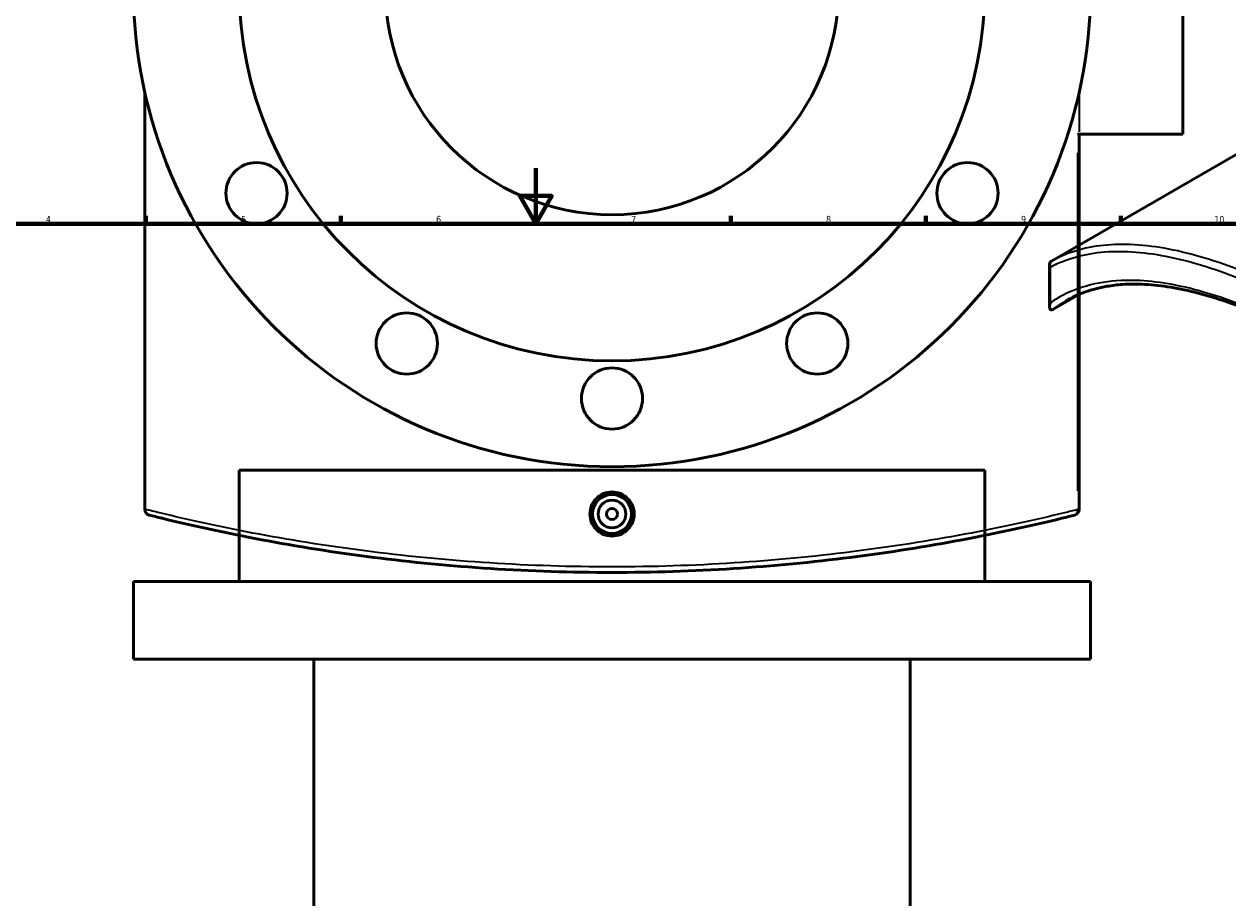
# Model space of a CAD drawing. Header units: millimetres. Extents: x -579 to 1113, y -250 to 914.
# Tile 7 of 10: x 237 to 669, y 332 to 646. Entities that reach past the tile are written whole.
import ezdxf

# ---------------------------------------------------------------- set-up
doc = ezdxf.new("R2010")
doc.units = ezdxf.units.MM
for name, color, linetype, lineweight in [('Border (ANSI)', 7, 'Continuous', 70), ('Dimension (ANSI)', 7, 'Continuous', 25), ('Visible (ANSI)', 7, 'Continuous', 50), ('Visible Narrow (ANSI)', 7, 'Continuous', 35)]:
    doc.layers.add(name, color=color, linetype=linetype, lineweight=lineweight)
doc.styles.add('Note Text (ANSI)', font='tahoma.ttf')
doc.dimstyles.new('Default - mm (ANSI)', dxfattribs={"dimtxt": 2.4, "dimasz": 2.5, "dimexe": 3.175, "dimexo": 1.6002, "dimgap": 0.8, "dimtad": 0, "dimtoh": 1, "dimdec": 0, "dimrnd": 1e-08, "dimzin": 4, "dimdsep": 46, "dimtxsty": 'Note Text (ANSI)', "dimcen": 0.09, "dimdle": 10, "dimclrd": 256, "dimclre": 256, "dimclrt": 5, "dimadec": 1, "dimazin": 1, "dimtfac": 1.27, "dimtofl": 0, "dimtmove": 0, "dimatfit": 3, "dimfxl": 1, "dimtolj": 1, "dimtzin": 4, "dimlwd": -1, "dimlwe": -1, "dimarcsym": 0})

# ---------------------------------------------------------------- blocks, each defined once
blk = doc.blocks.new('Borders Default Border')
at = {"layer": 'Border (ANSI)'}
for p, q in [((280.33, 574), (280.33, 576.8)), ((350.42, 574), (350.42, 576.8)), ((490.58, 574), (490.58, 576.8)), ((560.67, 574), (560.67, 576.8)), ((630.75, 574), (630.75, 576.8))]:
    blk.add_line(p, q, dxfattribs=at)
at = {"layer": 'Border (ANSI)', "flags": 128}
for points in [[(420.5, 594), (420.5, 574), (414.73, 584), (426.27, 584), (420.5, 574)], [(20, 20), (20, 574), (821, 574), (821, 20), (20, 20)]]:
    blk.add_lwpolyline(points, dxfattribs=at)
at = {"layer": 'Border (ANSI)', "color": 5, "true_color": 0x0000ff, "char_height": 2.4, "attachment_point": 7, "style": 'Note Text (ANSI)'}
for s, insert in [('4', (244.45, 574.4)), ('5', (314.67, 574.35)), ('6', (384.69, 574.35)), ('7', (454.8, 574.4)), ('8', (524.84, 574.35)), ('9', (594.92, 574.35)), ('10', (664.35, 574.35))]:
    blk.add_mtext(s, dxfattribs=dict(at, insert=insert))
blk = doc.blocks.new('*D7')
at = {"layer": 'Defpoints', "color": 0, "transparency": 16777216}
for p in [(418.48, 734.71), (477.34, 582.71)]:
    blk.add_point(p, dxfattribs=at)
at = {"layer": 'Dimension (ANSI)', "transparency": 16777216}
for p, q in [((433.49, 695.94), (419.38, 732.38)), ((430.29, 695.94), (433.49, 695.94))]:
    blk.add_line(p, q, dxfattribs=at)
blk.add_solid([(419.77, 732.53), (418.99, 732.23), (418.48, 734.71)], dxfattribs=at)
at = {"layer": 'Dimension (ANSI)', "color": 5, "transparency": 16777216, "insert": (421.8, 697.24), "char_height": 2.4, "attachment_point": 1, "style": 'Note Text (ANSI)'}
blk.add_mtext('\\A1;∅163', dxfattribs=at)
blk = doc.blocks.new('*D8')
at = {"layer": 'Defpoints', "color": 0, "transparency": 16777216}
for p in [(351.91, 801.43), (543.9, 515.99)]:
    blk.add_point(p, dxfattribs=at)
at = {"layer": 'Dimension (ANSI)', "transparency": 16777216}
for p, q in [((331.5, 827.1), (334.65, 827.1)), ((334.65, 827.1), (350.52, 803.51)), ((447.82, 658.71), (448, 658.71)), ((447.91, 658.62), (447.91, 658.8))]:
    blk.add_line(p, q, dxfattribs=at)
blk.add_solid([(350.86, 803.74), (350.17, 803.27), (351.91, 801.43)], dxfattribs=at)
at = {"layer": 'Dimension (ANSI)', "color": 5, "transparency": 16777216, "insert": (322.91, 828.39), "char_height": 2.4, "attachment_point": 1, "style": 'Note Text (ANSI)'}
blk.add_mtext('\\A1;∅344', dxfattribs=at)

msp = doc.modelspace()

# ---------------------------------------------------------------- linework, layer by layer
at = {"layer": 'Visible (ANSI)'}
for p, q in [((653.06, 711.21), (653.06, 606.21)), ((605.85, 560.59), (749.78, 643.69)), ((280.06, 471.42), (280.06, 621.16)), ((615.15, 606.21), (615.76, 606.21)), ((615.76, 471.27), (615.76, 606.21)), ((615.76, 606.21), (653.06, 606.21)), ((605.16, 544.11), (605.16, 559.39)), ((615.91, 548.68), (606.37, 543.17)), ((581.91, 485.51), (313.91, 485.51)), ((313.91, 445.51), (313.91, 485.51)), ((581.91, 445.51), (581.91, 485.51)), ((280.06, 471.42), (280.06, 471.27)), ((619.91, 445.51), (275.91, 445.51)), ((275.91, 417.51), (275.91, 445.51)), ((619.91, 417.51), (619.91, 445.51)), ((619.91, 417.51), (275.91, 417.51)), ((340.71, 200.24), (340.71, 417.51)), ((555.11, 200.24), (555.11, 417.51))]:
    msp.add_line(p, q, dxfattribs=at)
for centre, radius in [((447.91, 658.71), 172), ((447.91, 658.71), 134), ((447.91, 658.71), 81.5), ((320.17, 584.96), 11), ((575.65, 584.96), 11), ((374.16, 530.97), 11), ((521.66, 530.97), 11), ((447.91, 511.21), 11), ((447.91, 469.71), 7), ((447.91, 469.71), 5), ((447.91, 469.71), 2)]:
    msp.add_circle(centre, radius, dxfattribs=at)
msp.add_arc((613.76, 471.27), 2, 284.1315, 0, dxfattribs=at)
for points, knots in [([(605.44, 558.43), (605.44, 558.44), (605.44, 558.44), (605.34, 558.6), (605.27, 558.77), (605.17, 559.12), (605.15, 559.29), (605.17, 559.68), (605.23, 559.89), (605.44, 560.25), (605.57, 560.4), (605.75, 560.52)], [-0.2790037, -0.2790037, -0.2790037, -0.2790037, -0.2783156, -0.2783156, -0.2154125, -0.2154125, -0.1532959, -0.1532959, -0.0737936, -0.0737936, 0, 0, 0, 0]), ([(840.11, 409.59), (836.48, 414.41), (832.73, 419.18), (825.02, 428.56), (821.05, 433.19), (812.93, 442.26), (808.78, 446.72), (800.34, 455.45), (796.05, 459.72), (787.39, 468.02), (783.04, 472.05), (774.31, 479.83), (769.94, 483.59), (761.22, 490.83), (756.87, 494.31), (748.23, 500.98), (743.93, 504.18), (735.42, 510.27), (731.2, 513.18), (722.86, 518.69), (718.73, 521.3), (710.59, 526.22), (706.58, 528.53), (698.68, 532.85), (694.79, 534.86), (687.14, 538.56), (683.38, 540.26), (676.02, 543.34), (672.41, 544.72), (665.35, 547.14), (661.9, 548.19), (655.17, 549.94), (651.89, 550.65), (645.51, 551.7), (642.41, 552.04), (636.65, 552.35), (633.97, 552.34), (629.47, 552.03), (627.59, 551.81), (623.06, 551.03), (620.47, 550.36), (615.55, 548.61), (613.21, 547.54), (611, 546.26)], [5.866637, 5.866637, 5.866637, 5.866637, 7.70116, 7.70116, 9.535682, 9.535682, 11.370205, 11.370205, 13.204727, 13.204727, 15.020253, 15.020253, 16.813312, 16.813312, 18.583848, 18.583848, 20.333755, 20.333755, 22.066594, 22.066594, 23.787016, 23.787016, 25.500222, 25.500222, 27.211538, 27.211538, 28.926253, 28.926253, 30.649512, 30.649512, 32.386211, 32.386211, 34.141114, 34.141114, 35.919444, 35.919444, 37.578855, 37.578855, 38.823413, 38.823413, 40.69025, 40.69025, 42.557087, 42.557087, 42.557087, 42.557087]), ([(605.75, 543.04), (605.64, 543.05), (605.56, 543.09), (605.38, 543.23), (605.29, 543.37), (605.09, 544.03), (605.16, 544.77), (605.44, 545.6), (605.44, 545.61), (605.44, 545.61)], [-0.7039865, -0.7039865, -0.7039865, -0.7039865, -0.6089388, -0.6089388, -0.4370855, -0.4370855, 0, 0, 0.0016892, 0.0016892, 0.0016892, 0.0016892]), ([(605.75, 543.04), (605.79, 543.03), (605.83, 543.03), (605.95, 543.03), (606.04, 543.04), (606.21, 543.09), (606.29, 543.12), (606.37, 543.17)], [0.39009, 0.39009, 0.39009, 0.39009, 0.413393, 0.413393, 0.4568504, 0.4568504, 0.4978975, 0.4978975, 0.4978975, 0.4978975]), ([(455.85, 469.71), (455.85, 468.72), (455.65, 467.65), (454.84, 465.7), (454.22, 464.81), (452.81, 463.4), (451.92, 462.79), (449.97, 461.98), (448.9, 461.79), (446.91, 461.79), (445.85, 461.98), (443.9, 462.79), (443, 463.4), (441.59, 464.81), (440.98, 465.7), (440.17, 467.65), (439.97, 468.72), (439.97, 470.71), (440.17, 471.77), (440.98, 473.73), (441.59, 474.62), (443, 476.02), (443.89, 476.63), (445.85, 477.44), (446.91, 477.64), (448.9, 477.64), (449.97, 477.44), (451.92, 476.63), (452.81, 476.02), (454.22, 474.62), (454.84, 473.73), (455.65, 471.77), (455.85, 470.71), (455.85, 469.71)], [0, 0, 0, 0, 0.299016, 0.299016, 0.598033, 0.598033, 0.896724, 0.896724, 1.195415, 1.195415, 1.494106, 1.494106, 1.792797, 1.792797, 2.091813, 2.091813, 2.39083, 2.39083, 2.689733, 2.689733, 2.988636, 2.988636, 3.28744, 3.28744, 3.586244, 3.586244, 3.885049, 3.885049, 4.183853, 4.183853, 4.482756, 4.482756, 4.781659, 4.781659, 4.781659, 4.781659]), ([(281.57, 469.33), (281.57, 469.33), (281.57, 469.33), (281.38, 469.38), (281.2, 469.45), (280.87, 469.65), (280.71, 469.78), (280.41, 470.1), (280.28, 470.32), (280.1, 470.79), (280.06, 471.03), (280.06, 471.27)], [-0.2790037, -0.2790037, -0.2790037, -0.2790037, -0.2783156, -0.2783156, -0.2154125, -0.2154125, -0.1532959, -0.1532959, -0.0737936, -0.0737936, 0, 0, 0, 0]), ([(281.57, 469.33), (283.1, 468.95), (284.65, 468.56), (297.21, 465.49), (309.18, 462.86), (334.67, 458.07), (348.19, 455.9), (375.84, 452.4), (389.92, 451.03), (418.64, 449.19), (433.28, 448.71), (447.91, 448.71), (462.54, 448.71), (477.17, 449.19), (505.89, 451.03), (519.98, 452.4), (547.62, 455.9), (561.15, 458.07), (586.64, 462.86), (598.6, 465.49), (611.17, 468.56), (612.72, 468.95), (614.25, 469.33)], [2.022439, 2.022439, 2.022439, 2.022439, 2.670077, 2.670077, 7.214878, 7.214878, 11.759683, 11.759683, 16.136606, 16.136606, 20.513533, 20.513533, 20.513533, 24.890461, 24.890461, 29.267384, 29.267384, 33.812189, 33.812189, 38.356989, 38.356989, 39.004628, 39.004628, 39.004628, 39.004628])]:
    msp.add_open_spline(points, degree=3, knots=knots, dxfattribs=at)
msp.add_open_spline([(605.85, 560.59), (605.82, 560.57), (605.78, 560.55), (605.75, 560.52)], degree=3, dxfattribs=at)
at = {"layer": 'Visible Narrow (ANSI)'}
for p, q in [((615.76, 620.41), (615.76, 606.96)), ((615.15, 599.47), (615.15, 478.02)), ((605.44, 545.61), (605.44, 558.43)), ((615.21, 471.27), (615.76, 471.27))]:
    msp.add_line(p, q, dxfattribs=at)
msp.add_ellipse((613.76, 471.27), major_axis=(0.49, -1.94), ratio=0.685758, start_param=0.069992, end_param=1.329839, dxfattribs=at)
for points, knots in [([(842.69, 424.21), (841.34, 425.9), (839.96, 427.58), (828.86, 440.99), (818.51, 452.3), (797, 473.82), (785.86, 484.02), (763.73, 502.66), (752.76, 511.16), (731.04, 526.58), (720.3, 533.5), (709.9, 539.51), (699.49, 545.52), (689.43, 550.61), (670.31, 558.76), (661.26, 561.83), (644.07, 565.88), (635.98, 566.78), (621.24, 566.2), (614.59, 564.7), (607.71, 561.56), (606.77, 561.09), (605.85, 560.59)], [-39.004628, -39.004628, -39.004628, -39.004628, -38.356989, -38.356989, -33.812189, -33.812189, -29.267384, -29.267384, -24.890461, -24.890461, -20.513533, -20.513533, -20.513533, -16.136606, -16.136606, -11.759683, -11.759683, -7.214878, -7.214878, -2.670077, -2.670077, -1.937111, -1.937111, -1.937111, -1.937111]), ([(605.44, 558.43), (606.25, 558.86), (607.08, 559.26), (613.79, 562.3), (620.39, 563.75), (635.02, 564.29), (643.06, 563.36), (660.13, 559.3), (669.12, 556.23), (688.13, 548.1), (698.14, 543.03), (708.48, 537.06), (718.83, 531.09), (729.51, 524.21), (751.12, 508.89), (762.05, 500.45), (784.08, 481.94), (795.17, 471.82), (816.59, 450.48), (826.9, 439.26), (837.96, 425.96), (839.33, 424.29), (840.68, 422.62)], [2.022439, 2.022439, 2.022439, 2.022439, 2.670077, 2.670077, 7.214878, 7.214878, 11.759683, 11.759683, 16.136606, 16.136606, 20.513533, 20.513533, 20.513533, 24.890461, 24.890461, 29.267384, 29.267384, 33.812189, 33.812189, 38.356989, 38.356989, 39.004628, 39.004628, 39.004628, 39.004628]), ([(840.68, 409.8), (839.54, 411.31), (838.39, 412.82), (826.17, 428.6), (814.04, 442.29), (791.17, 465.4), (780.65, 475.12), (759.69, 492.91), (749.27, 501.03), (728.62, 515.75), (718.4, 522.36), (708.48, 528.08), (698.57, 533.8), (688.97, 538.65), (670.71, 546.38), (662.06, 549.28), (645.63, 553.07), (637.9, 553.89), (622, 553.16), (614.21, 550.96), (606.81, 546.51), (606.12, 546.07), (605.44, 545.61)], [5.866637, 5.866637, 5.866637, 5.866637, 6.438912, 6.438912, 11.878151, 11.878151, 16.215561, 16.215561, 20.408495, 20.408495, 24.601434, 24.601434, 24.601434, 28.794372, 28.794372, 32.987306, 32.987306, 37.324716, 37.324716, 42.767291, 42.767291, 43.336205, 43.336205, 43.336205, 43.336205]), ([(606.37, 543.17), (607.62, 544.12), (608.9, 545), (610.48, 545.96), (610.74, 546.11), (611, 546.26)], [-43.86156, -43.86156, -43.86156, -43.86156, -42.767291, -42.767291, -42.557087, -42.557087, -42.557087, -42.557087]), ([(615.15, 471.27), (613.62, 470.89), (612.06, 470.5), (599.42, 467.44), (587.4, 464.82), (561.77, 460.04), (548.17, 457.88), (520.37, 454.39), (506.21, 453.03), (477.33, 451.19), (462.62, 450.71), (447.91, 450.71), (433.2, 450.71), (418.48, 451.19), (389.61, 453.03), (375.45, 454.39), (347.65, 457.88), (334.05, 460.04), (308.42, 464.82), (296.39, 467.44), (283.55, 470.55), (281.79, 470.99), (280.06, 471.42)], [-39.004628, -39.004628, -39.004628, -39.004628, -38.356989, -38.356989, -33.812189, -33.812189, -29.267384, -29.267384, -24.890461, -24.890461, -20.513533, -20.513533, -20.513533, -16.136606, -16.136606, -11.759683, -11.759683, -7.214878, -7.214878, -2.670077, -2.670077, -1.937111, -1.937111, -1.937111, -1.937111])]:
    msp.add_open_spline(points, degree=3, knots=knots, dxfattribs=at)

# ---------------------------------------------------------------- block references
msp.add_blockref('Borders Default Border', (0, 0))

# ---------------------------------------------------------------- dimensions: what is measured, and where the dimension line sits
at = {"layer": 'Dimension (ANSI)'}
for p1, p2, picture, middle in [((543.9, 515.99), (351.91, 801.43), '*D8', (326.8, 827.1)), ((477.34, 582.71), (418.48, 734.71), '*D7', (425.64, 695.94))]:
    dim = msp.add_diameter_dim_2p(p1=p1, p2=p2, dimstyle='Default - mm (ANSI)', override={"dimgap": 0.8, "dimtih": 1, "dimdec": 0, "dimlfac": 1, "dimtol": 0, "dimlim": 0, "dimtp": 0, "dimtm": 0, "dimtdec": 2}, dxfattribs=at)
    dim.commit()
    dim.dimension.update_dxf_attribs({"geometry": picture, "text_midpoint": middle, "dimtype": 163})

doc.saveas('drawing.dxf')
